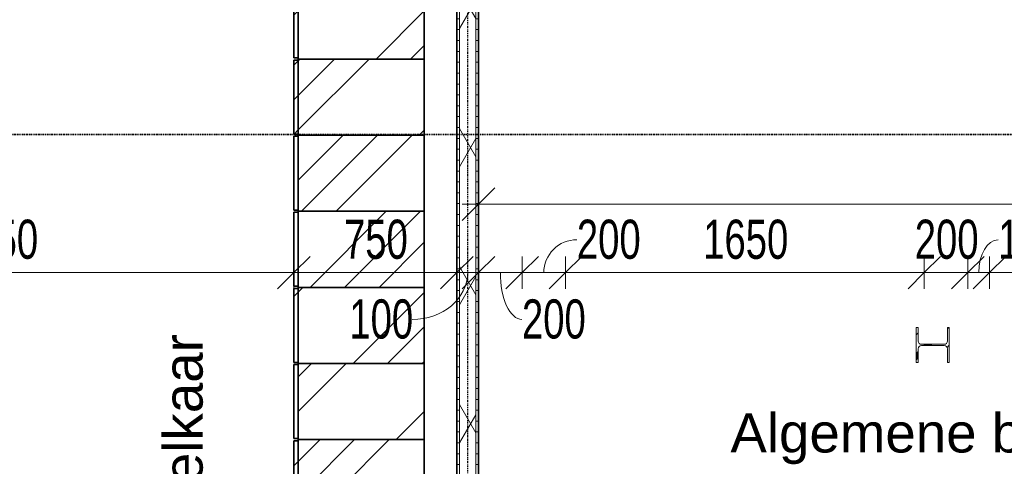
# Model space of a CAD drawing. Header units: millimetres. Extents: x -80560 to 110805, y -11020 to 52719.
# Tile 62 of 152: x 49034 to 53563, y 29967 to 32021. Entities that reach past the tile are written whole.
import ezdxf

# ---------------------------------------------------------------- set-up
doc = ezdxf.new("R2010")
doc.units = ezdxf.units.MM
doc.linetypes.add('CENTER2', pattern=[20, 8, -4, 4, -4])
doc.linetypes.add('DASHDOT2', pattern=[8, 4, -2, 0, -2])
for name, color, linetype, lineweight in [('A-ANNO-DIMS', 211, 'Continuous', 9), ('A-ANNO-DIMS-100', 211, 'Continuous', 9), ('A-AREA-IDEN', 2, 'Continuous', 9), ('A-GENM', 13, 'Continuous', 18), ('A-WALL', 113, 'Continuous', 35), ('A-WALL-PATT', 111, 'Continuous', 35), ('G-ANNO-SYMB', 111, 'Continuous', 9), ('I-WALL', 2, 'Continuous', 18), ('S-COLS', 52, 'Continuous', 18), ('S-GRID', 1, 'Continuous', 9)]:
    doc.layers.add(name, color=color, linetype=linetype, lineweight=lineweight)
doc.styles.add('Arial', font='arial.ttf', dxfattribs={"height": 180})
doc.styles.add('Arial_6', font='arial.ttf', dxfattribs={"width": 0.7, "height": 180})
doc.dimstyles.new('n3o_1_8', dxfattribs={"dimscale": 304.8, "dimtxt": 183.646692, "dimasz": 0.492126, "dimexe": 0.246063, "dimexo": 0.0625, "dimgap": 0.032808, "dimtad": 1, "dimdec": 0, "dimdsep": 46, "dimtxsty": 'Arial_6', "dimblk1": 'OBLIQUE', "dimblk2": 'OBLIQUE', "dimsah": 1, "dimcen": 0.09, "dimdle": 0.246063, "dimazin": 0, "dimtfac": 1, "dimtdec": 4, "dimtix": 1, "dimtmove": 0, "dimatfit": 3, "dimfxl": 0.246063, "dimfxlon": 1, "dimtvp": 1, "dimtolj": 1, "dimtzin": 0, "dimarcsym": 2})
doc.dimstyles.new('n3o_1_8_2', dxfattribs={"dimscale": 304.8, "dimtxt": 183.646692, "dimasz": 0.492126, "dimexe": 0.246063, "dimexo": 0.0625, "dimgap": 0.032808, "dimtad": 1, "dimdec": 0, "dimdsep": 46, "dimtxsty": 'Arial_6', "dimblk1": 'OBLIQUE', "dimblk2": 'OBLIQUE', "dimsah": 1, "dimcen": 0.09, "dimdle": 0.246063, "dimazin": 0, "dimtfac": 1, "dimtdec": 4, "dimtix": 1, "dimtmove": 1, "dimatfit": 3, "dimfxl": 0.246063, "dimfxlon": 1, "dimtvp": 1, "dimtolj": 1, "dimtzin": 0, "dimarcsym": 2})
pattern_1 = [(135, (29740, -25420), (-449.013, -449.013), []), (135, (29740, -25261.25), (-898.026, 6e-14), []), (135, (29740, -25578.75), (-898.026, 6e-14), [])]
pattern_2 = [(135, (30440, -25420), (-449.013, -449.013), []), (135, (30440, -25261.25), (-898.026, 6e-14), []), (135, (30440, -25578.75), (-898.026, 6e-14), [])]
pattern_3 = [(135, (30790, -25420), (-449.013, -449.013), []), (135, (30790, -25261.25), (-898.026, 6e-14), []), (135, (30790, -25578.75), (-898.026, 6e-14), [])]
pattern_4 = [(135, (31490, -25420), (-449.013, -449.013), []), (135, (31490, -25261.25), (-898.026, 6e-14), []), (135, (31490, -25578.75), (-898.026, 6e-14), [])]
pattern_5 = [(135, (31840, -25420), (-449.013, -449.013), []), (135, (31840, -25261.25), (-898.026, 6e-14), []), (135, (31840, -25578.75), (-898.026, 6e-14), [])]
pattern_6 = [(180, (51144.82, 30075), (2e-13, -50), [])]

# ---------------------------------------------------------------- blocks, each defined once
blk = doc.blocks.new('NLRS_28_SCO_UN_staalkolom HEA_gen_CGA - HE160A-1507580-DO_00 begane grond')
at = {"layer": 'S-COLS', "lineweight": 5}
h = blk.add_hatch(dxfattribs=at)
h.set_pattern_fill('FP_184', color=256, style=0, pattern_type=2)
h.set_pattern_definition([(315, (-30525.1, 28339), (99.99975, 99.99975), []), (315, (-30525.1, 28254), (99.99975, 99.99975), []), (315, (-30525.1, 28249), (99.99975, 99.99975), []), (315, (-30525.1, 28244), (99.99975, 99.99975), []), (315, (-30525.1, 28239), (99.99975, 99.99975), []), (315, (-30525.1, 28234), (99.99975, 99.99975), []), (315, (-30525.1, 28229), (99.99975, 99.99975), []), (315, (-30525.1, 28224), (99.99975, 99.99975), [])])
h.paths.add_polyline_path([(-80, 67), (-18, 67), (-7.4, 62.6), (-3, 52), (-3, -52), (-7.4, -62.6), (-18, -67), (-80, -67), (-80, -76), (80, -76), (80, -67), (18, -67), (7.4, -62.6), (3, -52), (3, 52), (7.4, 62.6), (18, 67), (80, 67), (80, 76), (-80, 76)], flags=0)
at = {"layer": 'S-COLS'}
for p, q in [((80, 76), (-80, 76)), ((-80, 76), (-80, 67)), ((-80, 67), (-18, 67)), ((-3, 52), (-3, -52)), ((3, -52), (3, 52)), ((18, 67), (80, 67)), ((80, 67), (80, 76)), ((-80, -67), (-80, -76)), ((-18, -67), (-80, -67)), ((-80, -76), (80, -76)), ((80, -67), (18, -67)), ((80, -76), (80, -67))]:
    blk.add_line(p, q, dxfattribs=at)
for centre, start, end in [((-18, 52), 0, 90), ((18, 52), 90, 180), ((-18, -52), 270, 0), ((18, -52), 180, 270)]:
    blk.add_arc(centre, 15, start, end, dxfattribs=at)
blk = doc.blocks.new('19112_SW_LeonardoCollege_R2020_rvt-1-DO_00 begane grond')
at = {"color": 50, "lineweight": 9, "rotation": 89.9999999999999}
blk.add_blockref('NLRS_28_SCO_UN_staalkolom HEA_gen_CGA - HE160A-1507580-DO_00 begane grond', (28339, 30525.097571), dxfattribs=at)
blk = doc.blocks.new('73_EHA_locker - 73_EHA_locker-V22-DO_00 begane grond')
at = {"layer": 'A-GENM'}
h = blk.add_hatch(dxfattribs=at)
h.set_pattern_fill('FP_60', color=256, style=0, pattern_type=2)
h.set_pattern_definition(pattern_1)
h.paths.add_polyline_path([(0, 580), (-350, 580), (-350, 0), (0, 0)], flags=0)
h = blk.add_hatch(dxfattribs=at)
h.set_pattern_fill('FP_60', color=256, style=0, pattern_type=2)
h.set_pattern_definition(pattern_1)
h.paths.add_polyline_path([(-5, 0), (-345, 0), (-345, -20), (-5, -20)], flags=0)
at = {"layer": 'A-GENM', "lineweight": 35}
for p, q in [((0, 580), (-350, 580)), ((-350, 580), (-350, 0)), ((0, 0), (0, 580)), ((-350, 0), (0, 0)), ((-5, 0), (-345, 0)), ((-345, 0), (-345, -20)), ((-5, -20), (-5, 0)), ((-345, -20), (-5, -20))]:
    blk.add_line(p, q, dxfattribs=at)
blk = doc.blocks.new('73_EHA_locker - 73_EHA_locker-V23-DO_00 begane grond')
at = {"layer": 'A-GENM'}
h = blk.add_hatch(dxfattribs=at)
h.set_pattern_fill('FP_61', color=256, style=0, pattern_type=2)
h.set_pattern_definition([(135, (30090, -25420), (-449.013, -449.013), []), (135, (30090, -25261.25), (-898.026, 6e-14), []), (135, (30090, -25578.75), (-898.026, 6e-14), [])])
h.paths.add_polyline_path([(0, 580), (-350, 580), (-350, 0), (0, 0)], flags=0)
at = {"layer": 'A-GENM', "lineweight": 35}
for p, q in [((0, 580), (-350, 580)), ((-350, 580), (-350, 0)), ((0, 0), (0, 580)), ((-350, 0), (0, 0)), ((-5, 0), (-345, 0)), ((-345, 0), (-345, -20)), ((-5, -20), (-5, 0)), ((-345, -20), (-5, -20))]:
    blk.add_line(p, q, dxfattribs=at)
blk = doc.blocks.new('73_EHA_locker - 73_EHA_locker-V24-DO_00 begane grond')
at = {"layer": 'A-GENM'}
h = blk.add_hatch(dxfattribs=at)
h.set_pattern_fill('FP_62', color=256, style=0, pattern_type=2)
h.set_pattern_definition(pattern_2)
h.paths.add_polyline_path([(0, 580), (-350, 580), (-350, 0), (0, 0)], flags=0)
h = blk.add_hatch(dxfattribs=at)
h.set_pattern_fill('FP_62', color=256, style=0, pattern_type=2)
h.set_pattern_definition(pattern_2)
h.paths.add_polyline_path([(-5, 0), (-345, 0), (-345, -20), (-5, -20)], flags=0)
at = {"layer": 'A-GENM', "lineweight": 35}
for p, q in [((0, 580), (-350, 580)), ((-350, 580), (-350, 0)), ((0, 0), (0, 580)), ((-350, 0), (0, 0)), ((-5, 0), (-345, 0)), ((-345, 0), (-345, -20)), ((-5, -20), (-5, 0)), ((-345, -20), (-5, -20))]:
    blk.add_line(p, q, dxfattribs=at)
blk = doc.blocks.new('73_EHA_locker - 73_EHA_locker-V25-DO_00 begane grond')
at = {"layer": 'A-GENM'}
h = blk.add_hatch(dxfattribs=at)
h.set_pattern_fill('FP_63', color=256, style=0, pattern_type=2)
h.set_pattern_definition(pattern_3)
h.paths.add_polyline_path([(0, 580), (-350, 580), (-350, 0), (0, 0)], flags=0)
h = blk.add_hatch(dxfattribs=at)
h.set_pattern_fill('FP_63', color=256, style=0, pattern_type=2)
h.set_pattern_definition(pattern_3)
h.paths.add_polyline_path([(-5, 0), (-345, 0), (-345, -20), (-5, -20)], flags=0)
at = {"layer": 'A-GENM', "lineweight": 35}
for p, q in [((0, 580), (-350, 580)), ((-350, 580), (-350, 0)), ((0, 0), (0, 580)), ((-350, 0), (0, 0)), ((-5, 0), (-345, 0)), ((-345, 0), (-345, -20)), ((-5, -20), (-5, 0)), ((-345, -20), (-5, -20))]:
    blk.add_line(p, q, dxfattribs=at)
blk = doc.blocks.new('73_EHA_locker - 73_EHA_locker-V26-DO_00 begane grond')
at = {"layer": 'A-GENM'}
h = blk.add_hatch(dxfattribs=at)
h.set_pattern_fill('FP_64', color=256, style=0, pattern_type=2)
h.set_pattern_definition([(135, (31140, -25420), (-449.013, -449.013), []), (135, (31140, -25261.25), (-898.026, 6e-14), []), (135, (31140, -25578.75), (-898.026, 6e-14), [])])
h.paths.add_polyline_path([(0, 580), (-350, 580), (-350, 0), (0, 0)], flags=0)
at = {"layer": 'A-GENM', "lineweight": 35}
for p, q in [((0, 580), (-350, 580)), ((-350, 580), (-350, 0)), ((0, 0), (0, 580)), ((-350, 0), (0, 0)), ((-5, 0), (-345, 0)), ((-345, 0), (-345, -20)), ((-5, -20), (-5, 0)), ((-345, -20), (-5, -20))]:
    blk.add_line(p, q, dxfattribs=at)
blk = doc.blocks.new('73_EHA_locker - 73_EHA_locker-V27-DO_00 begane grond')
at = {"layer": 'A-GENM'}
h = blk.add_hatch(dxfattribs=at)
h.set_pattern_fill('FP_65', color=256, style=0, pattern_type=2)
h.set_pattern_definition(pattern_4)
h.paths.add_polyline_path([(0, 580), (-350, 580), (-350, 0), (0, 0)], flags=0)
h = blk.add_hatch(dxfattribs=at)
h.set_pattern_fill('FP_65', color=256, style=0, pattern_type=2)
h.set_pattern_definition(pattern_4)
h.paths.add_polyline_path([(-5, 0), (-345, 0), (-345, -20), (-5, -20)], flags=0)
at = {"layer": 'A-GENM', "lineweight": 35}
for p, q in [((0, 580), (-350, 580)), ((-350, 580), (-350, 0)), ((0, 0), (0, 580)), ((-350, 0), (0, 0)), ((-5, 0), (-345, 0)), ((-345, 0), (-345, -20)), ((-5, -20), (-5, 0)), ((-345, -20), (-5, -20))]:
    blk.add_line(p, q, dxfattribs=at)
blk = doc.blocks.new('73_EHA_locker - 73_EHA_locker-V28-DO_00 begane grond')
at = {"layer": 'A-GENM'}
h = blk.add_hatch(dxfattribs=at)
h.set_pattern_fill('FP_66', color=256, style=0, pattern_type=2)
h.set_pattern_definition(pattern_5)
h.paths.add_polyline_path([(0, 580), (-350, 580), (-350, 0), (0, 0)], flags=0)
h = blk.add_hatch(dxfattribs=at)
h.set_pattern_fill('FP_66', color=256, style=0, pattern_type=2)
h.set_pattern_definition(pattern_5)
h.paths.add_polyline_path([(-5, 0), (-345, 0), (-345, -20), (-5, -20)], flags=0)
at = {"layer": 'A-GENM', "lineweight": 35}
for p, q in [((0, 580), (-350, 580)), ((-350, 580), (-350, 0)), ((0, 0), (0, 580)), ((-350, 0), (0, 0)), ((-5, 0), (-345, 0)), ((-345, 0), (-345, -20)), ((-5, -20), (-5, 0)), ((-345, -20), (-5, -20))]:
    blk.add_line(p, q, dxfattribs=at)
blk = doc.blocks.new('DIMBLOCK137-DO_00 begane grond')
at = {"layer": 'A-ANNO-DIMS-100'}
for p, q in [((47544.8, 30857.6), (47619.8, 30932.6)), ((47544.8, 30932.6), (47544.8, 30782.6)), ((47544.8, 30857.6), (47544.8, 30932.6)), ((50294.8, 30857.6), (50369.8, 30932.6)), ((50294.8, 30932.6), (50294.8, 30782.6)), ((50294.8, 30857.6), (50294.8, 30932.6)), ((47544.8, 30857.6), (47469.8, 30782.6)), ((47544.8, 30857.6), (50294.8, 30857.6)), ((50294.8, 30857.6), (50219.8, 30782.6))]:
    blk.add_line(p, q, dxfattribs=at)
at = {"layer": 'A-ANNO-DIMS-100', "color": 0, "insert": (48727.7, 31101.3), "char_height": 180, "width": 461.094, "attachment_point": 1, "line_spacing_factor": 0.941778, "style": 'Arial_6'}
blk.add_mtext('2750', dxfattribs=at)
blk = doc.blocks.new('_Oblique')
at = {"color": 0, "linetype": 'ByBlock', "lineweight": -2}
blk.add_line((-0.5, -0.5), (0.5, 0.5), dxfattribs=at)
blk = doc.blocks.new('DIMBLOCK138-DO_00 begane grond')
at = {"layer": 'A-ANNO-DIMS-100'}
for p, q in [((50294.8, 30857.6), (50369.8, 30932.6)), ((50294.8, 30932.6), (50294.8, 30782.6)), ((50294.8, 30857.6), (50294.8, 30932.6)), ((51044.8, 30857.6), (51119.8, 30932.6)), ((51044.8, 30932.6), (51044.8, 30782.6)), ((51044.8, 30857.6), (51044.8, 30932.6)), ((50294.8, 30857.6), (50219.8, 30782.6)), ((50294.8, 30857.6), (51044.8, 30857.6)), ((51044.8, 30857.6), (50969.8, 30782.6))]:
    blk.add_line(p, q, dxfattribs=at)
at = {"layer": 'A-ANNO-DIMS-100', "color": 0, "insert": (50525.7, 31101.3), "char_height": 180, "width": 345.821, "attachment_point": 1, "line_spacing_factor": 0.941778, "style": 'Arial_6'}
blk.add_mtext('750', dxfattribs=at)
blk = doc.blocks.new('DIMBLOCK139-DO_00 begane grond')
at = {"layer": 'A-ANNO-DIMS-100'}
for p, q in [((51044.8, 30857.6), (51119.8, 30932.6)), ((51044.8, 30932.6), (51044.8, 30782.6)), ((51044.8, 30857.6), (51044.8, 30932.6)), ((51144.8, 30857.6), (51219.8, 30932.6)), ((51144.8, 30932.6), (51144.8, 30782.6)), ((51144.8, 30857.6), (51144.8, 30932.6)), ((51044.8, 30857.6), (50969.8, 30782.6)), ((51044.8, 30857.6), (51144.8, 30857.6)), ((51144.8, 30857.6), (51069.8, 30782.6))]:
    blk.add_line(p, q, dxfattribs=at)
blk.add_ellipse((50838.6, 30857.6), major_axis=(256.2, 0), ratio=0.840198, start_param=4.712389, end_param=6.283185, dxfattribs=at)
at = {"layer": 'A-ANNO-DIMS-100', "color": 0, "insert": (50550.4, 30734.7), "char_height": 180, "width": 345.821, "attachment_point": 1, "line_spacing_factor": 0.941778, "style": 'Arial_6'}
blk.add_mtext('100', dxfattribs=at)
blk = doc.blocks.new('DIMBLOCK140-DO_00 begane grond')
at = {"layer": 'A-ANNO-DIMS-100'}
for p, q in [((51144.8, 30857.6), (51219.8, 30932.6)), ((51144.8, 30932.6), (51144.8, 30782.6)), ((51144.8, 30857.6), (51144.8, 30932.6)), ((51344.8, 30857.6), (51419.8, 30932.6)), ((51344.8, 30932.6), (51344.8, 30782.6)), ((51344.8, 30857.6), (51344.8, 30932.6)), ((51144.8, 30857.6), (51069.8, 30782.6)), ((51144.8, 30857.6), (51344.8, 30857.6)), ((51344.8, 30857.6), (51269.8, 30782.6))]:
    blk.add_line(p, q, dxfattribs=at)
blk.add_ellipse((51344.2, 30857.6), major_axis=(0, 215.3), ratio=0.461377, start_param=1.570796, end_param=3.141593, dxfattribs=at)
at = {"layer": 'A-ANNO-DIMS-100', "color": 0, "insert": (51344.2, 30734.7), "char_height": 180, "width": 345.821, "attachment_point": 1, "line_spacing_factor": 0.941778, "style": 'Arial_6'}
blk.add_mtext('200', dxfattribs=at)
blk = doc.blocks.new('DIMBLOCK141-DO_00 begane grond')
at = {"layer": 'A-ANNO-DIMS-100'}
for p, q in [((51344.8, 30857.6), (51419.8, 30932.6)), ((51344.8, 30932.6), (51344.8, 30782.6)), ((51344.8, 30857.6), (51344.8, 30932.6)), ((51544.8, 30857.6), (51619.8, 30932.6)), ((51544.8, 30932.6), (51544.8, 30782.6)), ((51544.8, 30857.6), (51544.8, 30932.6)), ((51344.8, 30857.6), (51269.8, 30782.6)), ((51344.8, 30857.6), (51544.8, 30857.6)), ((51544.8, 30857.6), (51469.8, 30782.6))]:
    blk.add_line(p, q, dxfattribs=at)
blk.add_ellipse((51596.8, 30857.6), major_axis=(152, 0), ratio=0.995328, start_param=1.570796, end_param=3.141593, dxfattribs=at)
at = {"layer": 'A-ANNO-DIMS-100', "color": 0, "insert": (51596.8, 31101.3), "char_height": 180, "width": 345.821, "attachment_point": 1, "line_spacing_factor": 0.941778, "style": 'Arial_6'}
blk.add_mtext('200', dxfattribs=at)
blk = doc.blocks.new('DIMBLOCK142-DO_00 begane grond')
at = {"layer": 'A-ANNO-DIMS-100'}
for p, q in [((51544.8, 30857.6), (51619.8, 30932.6)), ((51544.8, 30932.6), (51544.8, 30782.6)), ((51544.8, 30857.6), (51544.8, 30932.6)), ((53194.8, 30857.6), (53269.8, 30932.6)), ((53194.8, 30932.6), (53194.8, 30782.6)), ((53194.8, 30857.6), (53194.8, 30932.6)), ((51544.8, 30857.6), (51469.8, 30782.6)), ((51544.8, 30857.6), (53194.8, 30857.6)), ((53194.8, 30857.6), (53119.8, 30782.6))]:
    blk.add_line(p, q, dxfattribs=at)
at = {"layer": 'A-ANNO-DIMS-100', "color": 0, "insert": (52177.7, 31101.3), "char_height": 180, "width": 461.094, "attachment_point": 1, "line_spacing_factor": 0.941778, "style": 'Arial_6'}
blk.add_mtext('1650', dxfattribs=at)
blk = doc.blocks.new('DIMBLOCK143-DO_00 begane grond')
at = {"layer": 'A-ANNO-DIMS-100'}
for p, q in [((53194.8, 30857.6), (53269.8, 30932.6)), ((53194.8, 30932.6), (53194.8, 30782.6)), ((53194.8, 30857.6), (53194.8, 30932.6)), ((53394.8, 30857.6), (53469.8, 30932.6)), ((53394.8, 30932.6), (53394.8, 30782.6)), ((53394.8, 30857.6), (53394.8, 30932.6)), ((53194.8, 30857.6), (53119.8, 30782.6)), ((53194.8, 30857.6), (53394.8, 30857.6)), ((53394.8, 30857.6), (53319.8, 30782.6))]:
    blk.add_line(p, q, dxfattribs=at)
at = {"layer": 'A-ANNO-DIMS-100', "color": 0, "insert": (53150.7, 31101.3), "char_height": 180, "width": 345.821, "attachment_point": 1, "line_spacing_factor": 0.941778, "style": 'Arial_6'}
blk.add_mtext('200', dxfattribs=at)
blk = doc.blocks.new('DIMBLOCK144-DO_00 begane grond')
at = {"layer": 'A-ANNO-DIMS-100'}
for p, q in [((53394.8, 30857.6), (53469.8, 30932.6)), ((53394.8, 30932.6), (53394.8, 30782.6)), ((53394.8, 30857.6), (53394.8, 30932.6)), ((53494.8, 30857.6), (53569.8, 30932.6)), ((53494.8, 30932.6), (53494.8, 30782.6)), ((53494.8, 30857.6), (53494.8, 30932.6)), ((53394.8, 30857.6), (53319.8, 30782.6)), ((53394.8, 30857.6), (53494.8, 30857.6)), ((53494.8, 30857.6), (53419.8, 30782.6))]:
    blk.add_line(p, q, dxfattribs=at)
blk.add_ellipse((53534.6, 30857.6), major_axis=(0, 151.3), ratio=0.593481, start_param=0, end_param=1.570796, dxfattribs=at)
at = {"layer": 'A-ANNO-DIMS-100', "color": 0, "insert": (53534.6, 31101.3), "char_height": 180, "width": 345.821, "attachment_point": 1, "line_spacing_factor": 0.941778, "style": 'Arial_6'}
blk.add_mtext('100', dxfattribs=at)
blk = doc.blocks.new('DIMBLOCK145-DO_00 begane grond')
at = {"layer": 'A-ANNO-DIMS-100'}
for p, q in [((53494.8, 30857.6), (53569.8, 30932.6)), ((53494.8, 30932.6), (53494.8, 30782.6)), ((53494.8, 30857.6), (53494.8, 30932.6)), ((57594.8, 30857.6), (57669.8, 30932.6)), ((57594.8, 30932.6), (57594.8, 30782.6)), ((57594.8, 30857.6), (57594.8, 30932.6)), ((53494.8, 30857.6), (53419.8, 30782.6)), ((53494.8, 30857.6), (57594.8, 30857.6)), ((57594.8, 30857.6), (57519.8, 30782.6))]:
    blk.add_line(p, q, dxfattribs=at)
at = {"layer": 'A-ANNO-DIMS-100', "color": 0, "insert": (55352.7, 31101.3), "char_height": 180, "width": 461.094, "attachment_point": 1, "line_spacing_factor": 0.941778, "style": 'Arial_6'}
blk.add_mtext('4100', dxfattribs=at)
blk = doc.blocks.new('DIMBLOCK356-DO_00 begane grond')
at = {"layer": 'A-ANNO-DIMS-100'}
for p, q in [((51144.8, 31172.4), (51219.8, 31247.4)), ((51144.8, 31247.4), (51144.8, 31097.4)), ((51144.8, 31172.4), (51144.8, 31247.4)), ((57594.8, 31172.4), (57669.8, 31247.4)), ((57594.8, 31247.4), (57594.8, 31097.4)), ((57594.8, 31172.4), (57594.8, 31247.4)), ((51069.8, 31172.4), (57669.8, 31172.4)), ((51144.8, 31172.4), (51069.8, 31097.4)), ((57594.8, 31172.4), (57519.8, 31097.4))]:
    blk.add_line(p, q, dxfattribs=at)
at = {"layer": 'A-ANNO-DIMS-100', "color": 0, "insert": (54177.7, 31416), "char_height": 180, "width": 461.094, "attachment_point": 1, "line_spacing_factor": 0.941778, "style": 'Arial_6'}
blk.add_mtext('6450', dxfattribs=at)

msp = doc.modelspace()

# ---------------------------------------------------------------- hatches: boundary and pattern name
at = {"layer": 'A-WALL-PATT', "lineweight": 18}
h = msp.add_hatch(dxfattribs=at)
h.set_pattern_fill('FP_115', color=256, angle=90, style=0, pattern_type=2)
h.set_pattern_definition(pattern_6)
h.paths.add_polyline_path([(51044.8, 27162.5), (51057.3, 27162.5), (51057.3, 32900), (51044.8, 32900), (51044.8, 27250)], flags=0)
h = msp.add_hatch(dxfattribs=at)
h.set_pattern_fill('FP_2', color=256, style=0, pattern_type=2)
h.set_pattern_definition([(60, (24894.82, 0), (-274.963, 158.75), []), (120, (24894.82, 0), (-274.963, -158.75), [])])
h.paths.add_polyline_path([(51132.3, 27237.5), (51132.3, 32912.5), (51057.3, 32912.5), (51057.3, 27237.5)], flags=0)
h = msp.add_hatch(dxfattribs=at)
h.set_pattern_fill('FP_115', color=256, angle=90, style=0, pattern_type=2)
h.set_pattern_definition(pattern_6)
h.paths.add_polyline_path([(51144.8, 27250), (51144.8, 32900), (51132.3, 32900), (51132.3, 27250)], flags=0)

# ---------------------------------------------------------------- linework, layer by layer
at = {"layer": 'A-WALL', "lineweight": 18}
for p, q in [((51057.3, 23462.5), (51057.3, 32912.5)), ((51132.3, 27237.5), (51132.3, 32912.5))]:
    msp.add_line(p, q, dxfattribs=at)
at = {"layer": 'G-ANNO-SYMB', "linetype": 'DASHDOT2', "lineweight": 35}
msp.add_line((38645.3, 31493.3), (104099.5, 31493.3), dxfattribs=at)
at = {"layer": 'I-WALL', "lineweight": 35}
for p, q in [((51044.8, 32900), (51044.8, 23450)), ((51144.8, 27250), (51144.8, 32900))]:
    msp.add_line(p, q, dxfattribs=at)
at = {"layer": 'S-GRID', "linetype": 'CENTER2', "lineweight": 25}
msp.add_line((51094.8, 4383.3), (51094.8, 52119.1), dxfattribs=at)

# ---------------------------------------------------------------- block references
at = {"color": 250, "lineweight": 5}
msp.add_blockref('19112_SW_LeonardoCollege_R2020_rvt-1-DO_00 begane grond', (24894.8, 0), dxfattribs=at)
at = {"layer": 'A-GENM', "rotation": 269.9999999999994}
for name, p in [('73_EHA_locker - 73_EHA_locker-V28-DO_00 begane grond', (50314.8, 31840)), ('73_EHA_locker - 73_EHA_locker-V27-DO_00 begane grond', (50314.8, 31490)), ('73_EHA_locker - 73_EHA_locker-V26-DO_00 begane grond', (50314.8, 31140)), ('73_EHA_locker - 73_EHA_locker-V25-DO_00 begane grond', (50314.8, 30790)), ('73_EHA_locker - 73_EHA_locker-V24-DO_00 begane grond', (50314.8, 30440)), ('73_EHA_locker - 73_EHA_locker-V23-DO_00 begane grond', (50314.8, 30090)), ('73_EHA_locker - 73_EHA_locker-V22-DO_00 begane grond', (50314.8, 29740))]:
    msp.add_blockref(name, p, dxfattribs=at)

# ---------------------------------------------------------------- texts
at = {"layer": 'A-AREA-IDEN', "insert": (49695.8, 26717.5), "char_height": 180, "width": 4489.45, "attachment_point": 1, "rotation": 90, "style": 'Arial'}
msp.add_mtext('Grote kluisjes 58st. 2 boven elkaar', dxfattribs=at)
at = {"layer": 'A-AREA-IDEN', "insert": (52303, 30210.7), "char_height": 180, "width": 4088.606, "attachment_point": 1, "style": 'Arial'}
msp.add_mtext('Algemene bergruimte / logistiek', dxfattribs=at)

# ---------------------------------------------------------------- dimensions: what is measured, and where the dimension line sits
at = {"layer": 'A-ANNO-DIMS'}
for base, p1, p2, override, picture, middle in [((57594.8, 31172.4), (51144.8, 31247.4), (57594.8, 31247.4), {"dimpost": '<>', "dimfxl": 6450}, 'DIMBLOCK356-DO_00 begane grond', (54369.8, 31274.3)), ((50294.8, 30857.6), (47544.8, 30932.6), (50294.8, 30932.6), {"dimpost": '<>', "dimfxl": 2750}, 'DIMBLOCK137-DO_00 begane grond', (48919.8, 30959.5)), ((51044.8, 30857.6), (50294.8, 30932.6), (51044.8, 30932.6), {"dimpost": '<>', "dimfxl": 750}, 'DIMBLOCK138-DO_00 begane grond', (50669.8, 30959.5)), ((53194.8, 30857.6), (51544.8, 30932.6), (53194.8, 30932.6), {"dimpost": '<>', "dimfxl": 1650}, 'DIMBLOCK142-DO_00 begane grond', (52369.8, 30959.5)), ((53394.8, 30857.6), (53194.8, 30932.6), (53394.8, 30932.6), {"dimpost": '<>', "dimfxl": 200}, 'DIMBLOCK143-DO_00 begane grond', (53294.8, 30959.5)), ((57594.8, 30857.6), (53494.8, 30932.6), (57594.8, 30932.6), {"dimpost": '<>', "dimfxl": 4100}, 'DIMBLOCK145-DO_00 begane grond', (55544.8, 30959.5))]:
    dim = msp.add_linear_dim(base=base, p1=p1, p2=p2, dimstyle='n3o_1_8', override=override, dxfattribs=at)
    dim.commit()
    dim.dimension.update_dxf_attribs({"geometry": picture, "text_midpoint": middle})
for base, p1, p2, override, picture, middle in [((51544.8, 30857.6), (51344.8, 30932.6), (51544.8, 30932.6), {"dimpost": '<>', "dimfxl": 200}, 'DIMBLOCK141-DO_00 begane grond', (51769.7, 30981.3)), ((53494.8, 30857.6), (53394.8, 30932.6), (53494.8, 30932.6), {"dimpost": '<>', "dimfxl": 100}, 'DIMBLOCK144-DO_00 begane grond', (53707.5, 30981.3)), ((51144.8, 30857.6), (51044.8, 30932.6), (51144.8, 30932.6), {"dimpost": '<>', "dimfxl": 100}, 'DIMBLOCK139-DO_00 begane grond', (50723.3, 30614.7)), ((51344.8, 30857.6), (51144.8, 30932.6), (51344.8, 30932.6), {"dimpost": '<>', "dimfxl": 200}, 'DIMBLOCK140-DO_00 begane grond', (51517.1, 30614.7))]:
    dim = msp.add_linear_dim(base=base, p1=p1, p2=p2, dimstyle='n3o_1_8_2', override=override, dxfattribs=at)
    dim.commit()
    dim.dimension.update_dxf_attribs({"geometry": picture, "text_midpoint": middle, "dimtype": 160})

doc.saveas('drawing.dxf')
